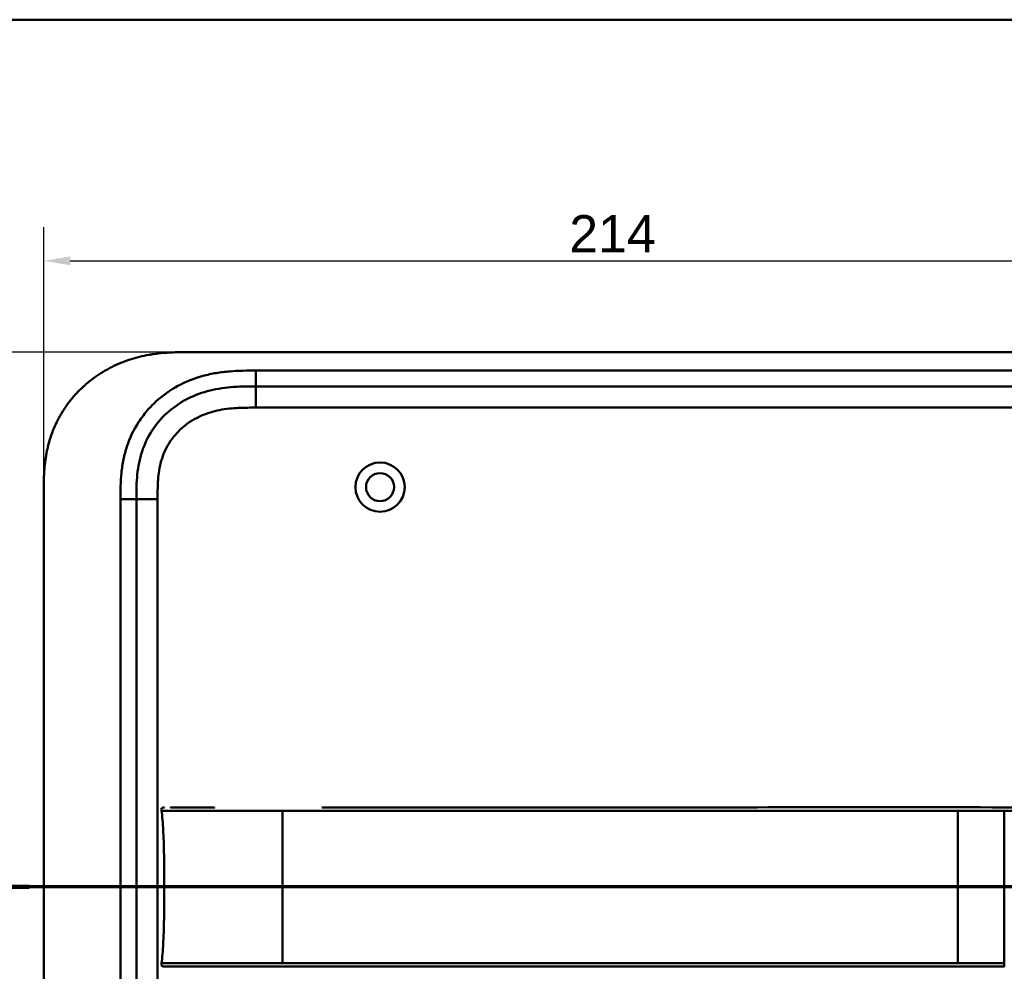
# Model space of a CAD drawing. Header units: millimetres. Extents: x 20 to 833, y 20 to 574.
# Tile 19 of 20: x 539 to 725, y 394 to 574. Entities that reach past the tile are written whole.
import ezdxf

# ---------------------------------------------------------------- set-up
doc = ezdxf.new("R2010")
doc.units = ezdxf.units.MM
doc.header["$LTSCALE"] = 2
for name, color, linetype, lineweight in [('Bemaßungen(DIN)', 7, 'Continuous', 25), ('Schnittansichtslinien(DIN)', 7, 'Continuous', 70), ('Sichtbare Kanten(DIN)', 7, 'Continuous', 50), ('Sichtbare tangentiale Kanten(DIN)', 7, 'Continuous', 50), ('Skizziergeometrie(DIN)', 7, 'Continuous', 50)]:
    doc.layers.add(name, color=color, linetype=linetype, lineweight=lineweight)
doc.styles.add('Aktuell-DINGroßer Text', font='arial.ttf')
doc.styles.add('STANDARD-DIN~0', font='arial.ttf')
doc.dimstyles.new('CAD-LAN', dxfattribs={"dimscale": 2, "dimtxt": 3.5, "dimasz": 2.5, "dimexe": 3.175, "dimexo": 0, "dimgap": 0.8, "dimtad": 1, "dimrnd": 1e-08, "dimtxsty": 'STANDARD-DIN~0', "dimcen": 0.09, "dimdle": 10, "dimclrd": 250, "dimclre": 250, "dimclrt": 250, "dimadec": 0, "dimazin": 2, "dimtfac": 1, "dimtmove": 0, "dimatfit": 3, "dimfxl": 1, "dimtolj": 1, "dimtzin": 0, "dimlwd": 25, "dimlwe": 25, "dimarcsym": 0})

# ---------------------------------------------------------------- blocks, each defined once
blk = doc.blocks.new('Ränder Standardrahmen')
at = {"layer": 'Skizziergeometrie(DIN)', "flags": 128}
blk.add_lwpolyline([(10, 10), (10, 287), (410, 287), (410, 10), (10, 10)], dxfattribs=at)
blk = doc.blocks.new('*D21')
at = {"layer": 'Bemaßungen(DIN)', "color": 250, "linetype": 'Continuous', "lineweight": 25, "true_color": 0x3f3f3f, "transparency": 16777216}
for p, q in [((570.63, 511.24), (496.28, 511.24)), ((502.63, 506.24), (502.63, 271.24)), ((570.63, 266.24), (496.28, 266.24))]:
    blk.add_line(p, q, dxfattribs=at)
at = {"layer": 'Bemaßungen(DIN)', "color": 250, "linetype": 'Continuous', "true_color": 0x3f3f3f, "transparency": 16777216}
for points in [[(501.8, 506.24), (503.47, 506.24), (502.63, 511.24)], [(501.8, 271.24), (503.47, 271.24), (502.63, 266.24)]]:
    blk.add_solid(points, dxfattribs=at)
at = {"layer": 'Defpoints', "color": 0, "linetype": 'Continuous', "transparency": 16777216}
for p in [(570.63, 511.24), (502.63, 266.24), (570.63, 266.24)]:
    blk.add_point(p, dxfattribs=at)
at = {"layer": 'Bemaßungen(DIN)', "color": 250, "linetype": 'Continuous', "lineweight": 25, "true_color": 0x3f3f3f, "transparency": 16777216, "insert": (493.88, 380.92), "char_height": 7, "attachment_point": 1, "rotation": 90, "style": 'STANDARD-DIN~0'}
blk.add_mtext('\\A1;245', dxfattribs=at)
blk = doc.blocks.new('*D22')
at = {"layer": 'Bemaßungen(DIN)', "color": 250, "linetype": 'Continuous', "lineweight": 25, "true_color": 0x3f3f3f, "transparency": 16777216}
for p, q in [((543.59, 484.46), (543.59, 534.81)), ((757.59, 484.46), (757.59, 534.81)), ((548.59, 528.46), (752.59, 528.46))]:
    blk.add_line(p, q, dxfattribs=at)
at = {"layer": 'Bemaßungen(DIN)', "color": 250, "linetype": 'Continuous', "true_color": 0x3f3f3f, "transparency": 16777216}
for points in [[(548.59, 529.29), (548.59, 527.63), (543.59, 528.46)], [(752.59, 529.29), (752.59, 527.63), (757.59, 528.46)]]:
    blk.add_solid(points, dxfattribs=at)
at = {"layer": 'Defpoints', "color": 0, "linetype": 'Continuous', "transparency": 16777216}
for p in [(757.59, 528.46), (543.59, 484.46), (757.59, 484.46)]:
    blk.add_point(p, dxfattribs=at)
at = {"layer": 'Bemaßungen(DIN)', "color": 250, "linetype": 'Continuous', "lineweight": 25, "true_color": 0x3f3f3f, "transparency": 16777216, "insert": (642.82, 537.09), "char_height": 7, "attachment_point": 1, "style": 'STANDARD-DIN~0'}
blk.add_mtext('\\A1;214', dxfattribs=at)
blk = doc.blocks.new('2DTransSchnitt0')
at = {"layer": 'Schnittansichtslinien(DIN)', "linetype": 'Continuous'}
for p, q in [((265.548, 216.249), (265.548, 210.119)), ((388.547, 216.246), (388.547, 210.116)), ((264.548, 210.119), (265.548, 205.119)), ((266.548, 210.118), (264.548, 210.119)), ((265.548, 210.119), (265.548, 205.119)), ((265.548, 205.119), (266.548, 210.118)), ((387.547, 210.116), (388.547, 205.116)), ((389.547, 210.115), (387.547, 210.116)), ((388.547, 210.116), (388.547, 205.116)), ((388.547, 205.116), (389.547, 210.115)), ((393.434, 205.115), (260.661, 205.119))]:
    blk.add_line(p, q, dxfattribs=at)
at = {"layer": 'Schnittansichtslinien(DIN)', "linetype": 'Continuous', "lineweight": 140}
for p, q in [((270.435, 205.118), (260.661, 205.119)), ((393.434, 205.115), (383.659, 205.116))]:
    blk.add_line(p, q, dxfattribs=at)
at = {"layer": 'Schnittansichtslinien(DIN)', "linetype": 'Continuous', "flags": 128}
for points in [[(264.548, 210.119), (265.548, 205.119), (266.548, 210.118), (264.548, 210.119)], [(387.547, 210.116), (388.547, 205.116), (389.547, 210.115), (387.547, 210.116)]]:
    blk.add_lwpolyline(points, dxfattribs=at)
at = {"layer": 'Schnittansichtslinien(DIN)'}
for points in [[(264.548, 210.119), (265.548, 205.119), (266.548, 210.118), (264.548, 210.119)], [(387.547, 210.116), (388.547, 205.116), (389.547, 210.115), (387.547, 210.116)]]:
    blk.add_solid(points, dxfattribs=at)
at = {"layer": 'Schnittansichtslinien(DIN)', "char_height": 3.734, "attachment_point": 7, "style": 'Aktuell-DINGroßer Text'}
for insert in [(263.795, 218.619), (386.794, 218.616)]:
    blk.add_mtext('A', dxfattribs=dict(at, insert=insert))

msp = doc.modelspace()

# ---------------------------------------------------------------- linework, layer by layer
at = {"layer": 'Sichtbare Kanten(DIN)'}
for p, q in [((729.555, 511.243), (570.633, 511.243)), ((728.556, 504.743), (583.632, 504.743)), ((543.594, 293.027), (543.594, 484.459)), ((561.094, 483.459), (561.094, 294.027)), ((724.884, 395.23), (724.95, 395.23))]:
    msp.add_line(p, q, dxfattribs=at)
for radius in [4.65, 2.65]:
    msp.add_circle((607.094, 485.743), radius, dxfattribs=at)
for points, knots in [([(570.633, 511.243), (570.047, 511.241), (568.869, 511.227), (567.38, 511.164), (565.882, 511.049), (564.679, 510.91), (563.174, 510.669), (561.974, 510.416), (560.484, 510.022), (559.305, 509.64), (557.854, 509.08), (556.716, 508.564), (555.331, 507.835), (554.257, 507.187), (552.964, 506.297), (551.975, 505.525), (550.801, 504.488), (549.915, 503.605), (548.883, 502.441), (548.119, 501.464), (547.248, 500.194), (546.619, 499.143), (545.92, 497.793), (545.433, 496.687), (544.912, 495.282), (544.566, 494.144), (544.218, 492.71), (544.004, 491.558), (543.808, 490.119), (543.705, 488.97), (543.628, 487.544), (543.595, 486.129), (543.594, 485.013), (543.594, 484.459)], [0.00000689, 0.00000689, 0.00000689, 0.00000689, 0.0407043, 0.08140172, 0.10175042, 0.14244784, 0.16279654, 0.20349396, 0.22384266, 0.26454008, 0.28488878, 0.3255862, 0.3459349, 0.38663232, 0.40698102, 0.44767844, 0.46802714, 0.50872456, 0.52907326, 0.56977068, 0.59011938, 0.6308168, 0.6511655, 0.69186291, 0.71221162, 0.75290903, 0.77325774, 0.81395515, 0.83430386, 0.87500127, 0.89534998, 0.93604739, 0.97674481, 0.97674481, 0.97674481, 0.97674481]), ([(583.632, 504.743), (582.827, 504.743), (581.231, 504.742), (578.894, 504.635), (576.629, 504.358), (573.711, 503.721), (570.277, 502.358), (566.693, 499.816), (563.862, 496.473), (562.303, 493.195), (561.556, 490.366), (561.226, 488.148), (561.096, 485.842), (561.094, 484.258), (561.094, 483.459)], [59.6158828, 59.6158828, 59.6158828, 59.6158828, 59.8593849, 60.1028861, 60.3463874, 60.5898887, 61.0768912, 61.5638938, 62.0508963, 62.5378989, 62.7814001, 63.0249014, 63.2684027, 63.5119054, 63.5119054, 63.5119054, 63.5119054]), ([(565.822, 424.62), (565.806, 424.723), (565.787, 424.827), (565.802, 424.957), (565.807, 424.983), (565.821, 425.029), (565.83, 425.049), (565.851, 425.085), (565.864, 425.102), (565.892, 425.133), (565.908, 425.146), (565.961, 425.181), (566.001, 425.197), (566.082, 425.218), (566.124, 425.223), (566.184, 425.228), (566.203, 425.229), (566.236, 425.23), (566.25, 425.23), (566.269, 425.231), (566.274, 425.231), (566.283, 425.231), (566.287, 425.231), (566.295, 425.231), (566.298, 425.231), (566.31, 425.231), (566.314, 425.231), (566.323, 425.231), (566.325, 425.231), (566.331, 425.231), (566.333, 425.231), (566.336, 425.231), (566.337, 425.231), (566.338, 425.231), (566.338, 425.231), (566.339, 425.231), (566.339, 425.231), (566.339, 425.231), (566.339, 425.231), (566.339, 425.231)], [0, 0, 0, 0, 0.0311277, 0.0311277, 0.03911556, 0.03911556, 0.04551701, 0.04551701, 0.05176502, 0.05176502, 0.05801202, 0.05801202, 0.07063282, 0.07063282, 0.08310355, 0.08310355, 0.08876398, 0.08876398, 0.09302208, 0.09302208, 0.0945824, 0.0945824, 0.09615429, 0.09615429, 0.09772199, 0.09772199, 0.10409523, 0.10409523, 0.11652864, 0.11652864, 0.13514677, 0.13514677, 0.13863752, 0.13863752, 0.14018957, 0.14018957, 0.14028665, 0.14028665, 0.14033603, 0.14033603, 0.14033603, 0.14033603]), ([(566.36, 410.231), (566.36, 414.068), (566.316, 417.882), (566.166, 420.831), (566.089, 422.332), (565.982, 423.614), (565.826, 424.62)], [0, 0, 0, 0, 0.30889062, 0.30889062, 0.30889062, 0.46621578, 0.46621578, 0.46621578, 0.46621578]), ([(566.229, 425.23), (566.256, 425.231), (566.282, 425.232), (566.329, 425.232), (566.35, 425.232), (566.376, 425.232), (566.382, 425.232), (566.388, 425.232), (566.388, 425.232), (566.389, 425.232), (566.389, 425.232), (566.389, 425.232)], [0.159826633, 0.159826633, 0.159826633, 0.159826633, 0.167747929, 0.167747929, 0.174016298, 0.174016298, 0.175896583, 0.175896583, 0.175984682, 0.175984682, 0.176039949, 0.176039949, 0.176039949, 0.176039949]), ([(566.324, 425.231), (566.328, 425.231), (566.332, 425.231), (566.349, 425.231), (566.363, 425.231), (566.377, 425.231), (566.377, 425.231), (566.377, 425.231), (566.377, 425.231), (566.377, 425.231), (566.377, 425.231), (566.377, 425.231)], [0.1063680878, 0.1063680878, 0.1063680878, 0.1063680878, 0.1076624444, 0.1076624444, 0.1118780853, 0.1118780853, 0.1119328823, 0.1119328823, 0.111953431, 0.111953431, 0.1119649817, 0.1119649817, 0.1119649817, 0.1119649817]), ([(566.331, 425.231), (566.337, 425.231), (566.343, 425.231), (566.353, 425.231), (566.355, 425.231), (566.361, 425.231), (566.363, 425.231), (566.367, 425.231), (566.368, 425.231), (566.37, 425.231), (566.37, 425.231), (566.371, 425.231), (566.371, 425.231), (566.371, 425.231), (566.371, 425.231), (566.371, 425.231)], [0.0954974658, 0.0954974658, 0.0954974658, 0.0954974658, 0.0980683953, 0.0980683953, 0.0989366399, 0.0989366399, 0.0997885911, 0.0997885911, 0.1001419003, 0.1001419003, 0.1002300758, 0.1002300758, 0.1002741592, 0.1002741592, 0.1002851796, 0.1002851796, 0.1002851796, 0.1002851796]), ([(567.512, 425.231), (567.512, 425.231), (567.512, 425.231), (567.512, 425.231), (567.512, 425.231), (567.512, 425.231), (567.512, 425.231), (567.513, 425.231), (567.513, 425.231), (567.514, 425.231), (567.515, 425.231), (567.518, 425.231), (567.519, 425.231), (567.539, 425.231), (567.558, 425.231), (567.601, 425.231), (567.626, 425.231), (567.721, 425.231), (567.793, 425.231), (567.969, 425.231), (568.076, 425.231), (568.227, 425.231), (568.266, 425.231), (568.403, 425.231), (568.505, 425.231), (568.652, 425.231), (568.693, 425.231), (568.75, 425.231), (568.765, 425.231), (568.781, 425.231), (568.782, 425.231), (568.782, 425.231), (568.782, 425.231), (568.782, 425.231)], [0, 0, 0, 0, 0.00002838, 0.00002838, 0.00008514, 0.00008514, 0.00019867, 0.00019867, 0.00065277, 0.00065277, 0.00156097, 0.00156097, 0.00328513, 0.00328513, 0.02167639, 0.02167639, 0.04619826, 0.04619826, 0.11159781, 0.11159781, 0.19880871, 0.19880871, 0.22787204, 0.22787204, 0.30054296, 0.30054296, 0.32778981, 0.32778981, 0.33800712, 0.33800712, 0.33824659, 0.33824659, 0.33826078, 0.33826078, 0.33826078, 0.33826078]), ([(568.782, 425.231), (569.297, 425.231), (569.756, 425.231), (570.326, 425.231), (570.326, 425.231), (570.326, 425.231), (570.326, 425.231), (570.326, 425.231), (570.326, 425.231), (570.327, 425.231), (570.328, 425.231), (570.345, 425.231), (570.361, 425.231), (570.398, 425.231), (570.419, 425.231), (570.498, 425.231), (570.555, 425.231), (570.769, 425.231), (570.93, 425.231), (571.149, 425.231), (571.205, 425.231), (572.392, 425.231), (573.744, 425.231), (575.386, 425.231), (575.567, 425.231), (575.783, 425.231), (575.817, 425.231), (575.854, 425.231), (575.857, 425.231), (575.861, 425.231), (575.861, 425.231), (575.862, 425.231), (575.862, 425.231), (575.862, 425.231), (575.862, 425.231), (575.862, 425.231), (575.862, 425.231), (575.862, 425.231)], [0, 0, 0, 0, 0.2888434, 0.2888434, 0.2888555, 0.2888555, 0.2889037, 0.2889037, 0.2890003, 0.2890003, 0.2893864, 0.2893864, 0.2972061, 0.2972061, 0.3076323, 0.3076323, 0.3354365, 0.3354365, 0.409599, 0.409599, 0.4343137, 0.4343137, 0.9352187, 0.9352187, 0.9962242, 0.9962242, 1.0076608, 1.0076608, 1.008733, 1.008733, 1.0088295, 1.0088295, 1.0088778, 1.0088778, 1.0089019, 1.0089019, 1.008914, 1.008914, 1.008914, 1.008914]), ([(596.132, 425.231), (596.133, 425.231), (596.134, 425.231), (596.136, 425.231), (596.138, 425.231), (596.146, 425.231), (596.152, 425.231), (596.172, 425.231), (596.185, 425.231), (596.417, 425.231), (596.636, 425.231), (605.188, 425.231), (613.521, 425.231), (634.354, 425.231), (646.854, 425.231), (681.862, 425.231), (704.373, 425.468), (726.879, 425.221)], [0, 0, 0, 0, 0.0002441, 0.0002441, 0.0007324, 0.0007324, 0.0026855, 0.0026855, 0.0065918, 0.0065918, 0.0722195, 0.0722195, 2.5722195, 2.5722195, 6.3222196, 6.3222196, 13.0748039, 13.0748039, 13.0748039, 13.0748039]), ([(566.36, 410.231), (566.36, 406.394), (566.316, 402.58), (566.166, 399.631), (566.089, 398.129), (565.982, 396.847), (565.826, 395.841)], [0, 0, 0, 0, 0.30888536, 0.30888536, 0.30888536, 0.4662495, 0.4662495, 0.4662495, 0.4662495]), ([(566.339, 395.23), (566.339, 395.23), (566.338, 395.23), (566.338, 395.23), (566.338, 395.23), (566.337, 395.23), (566.337, 395.23), (566.337, 395.23), (566.336, 395.23), (566.333, 395.23), (566.331, 395.23), (566.326, 395.23), (566.325, 395.23), (566.319, 395.23), (566.316, 395.23), (566.303, 395.23), (566.3, 395.23), (566.293, 395.23), (566.291, 395.23), (566.285, 395.23), (566.282, 395.23), (566.271, 395.23), (566.264, 395.23), (566.241, 395.231), (566.226, 395.231), (566.149, 395.234), (566.086, 395.241), (565.998, 395.266), (565.969, 395.278), (565.915, 395.309), (565.89, 395.329), (565.85, 395.376), (565.833, 395.403), (565.811, 395.46), (565.804, 395.491), (565.796, 395.552), (565.795, 395.582), (565.797, 395.69), (565.81, 395.765), (565.822, 395.841)], [0, 0, 0, 0, 0.00028677, 0.00028677, 0.00085963, 0.00085963, 0.00200522, 0.00200522, 0.00429634, 0.00429634, 0.02262582, 0.02262582, 0.03179275, 0.03179275, 0.04109082, 0.04109082, 0.04341208, 0.04341208, 0.04456569, 0.04456569, 0.0457191, 0.0457191, 0.04803012, 0.04803012, 0.05262125, 0.05262125, 0.07113734, 0.07113734, 0.08037876, 0.08037876, 0.08967939, 0.08967939, 0.09896721, 0.09896721, 0.10819297, 0.10819297, 0.11738064, 0.11738064, 0.14030942, 0.14030942, 0.14030942, 0.14030942]), ([(566.377, 395.23), (566.377, 395.23), (566.377, 395.23), (566.375, 395.23), (566.372, 395.23), (566.366, 395.23), (566.363, 395.23), (566.353, 395.23), (566.347, 395.23), (566.335, 395.23), (566.329, 395.23), (566.324, 395.23)], [0, 0, 0, 0, 0.0000178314, 0.0000178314, 0.0007794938, 0.0007794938, 0.001825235, 0.001825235, 0.0037615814, 0.0037615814, 0.0056120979, 0.0056120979, 0.0056120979, 0.0056120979]), ([(566.389, 395.23), (566.389, 395.23), (566.389, 395.23), (566.389, 395.23), (566.389, 395.231), (566.389, 395.231), (566.389, 395.23), (566.389, 395.228), (566.388, 395.23), (566.388, 395.231), (566.387, 395.231), (566.387, 395.23), (566.386, 395.23), (566.385, 395.229), (566.384, 395.231), (566.384, 395.231), (566.383, 395.23), (566.383, 395.23), (566.383, 395.23), (566.382, 395.23), (566.382, 395.23), (566.381, 395.23), (566.38, 395.23), (566.379, 395.23), (566.378, 395.23), (566.377, 395.23), (566.376, 395.23), (566.375, 395.23), (566.374, 395.23), (566.373, 395.23), (566.372, 395.23), (566.37, 395.23), (566.369, 395.23), (566.368, 395.23), (566.367, 395.23), (566.366, 395.23), (566.365, 395.23), (566.363, 395.23), (566.362, 395.23), (566.361, 395.23), (566.36, 395.23), (566.359, 395.23), (566.357, 395.23), (566.356, 395.23), (566.355, 395.23), (566.354, 395.23), (566.352, 395.23), (566.351, 395.23), (566.35, 395.23), (566.349, 395.23), (566.347, 395.23), (566.346, 395.23), (566.345, 395.23), (566.343, 395.23), (566.342, 395.23), (566.327, 395.23), (566.327, 395.23), (567.177, 395.23), (567.769, 395.23), (568.816, 395.23), (570.326, 395.23), (571.343, 395.23), (572.558, 395.23), (573.921, 395.23)], [0, 0, 0, 0, 0.0025183, 0.0025183, 0.0025183, 0.0949441, 0.0949441, 0.0949441, 0.1873699, 0.1873699, 0.1873699, 0.2797957, 0.2797957, 0.2797957, 0.3722215, 0.3722215, 0.3722215, 0.4184344, 0.4184344, 0.4184344, 0.4646473, 0.4646473, 0.4646473, 0.5570732, 0.5570732, 0.5570732, 0.649499, 0.649499, 0.649499, 0.7419248, 0.7419248, 0.7419248, 0.8343506, 0.8343506, 0.8343506, 0.9267764, 0.9267764, 0.9267764, 1.0192022, 1.0192022, 1.0192022, 1.111628, 1.111628, 1.111628, 1.2040539, 1.2040539, 1.2040539, 1.2964797, 1.2964797, 1.2964797, 1.3889055, 1.3889055, 1.3889055, 1.4813313, 1.4813313, 1.4813313, 2.5715522, 2.5715522, 2.5715522, 3.3314242, 3.3314242, 3.3314242, 3.8432409, 3.8432409, 3.8432409, 3.8432409]), ([(566.371, 395.23), (566.371, 395.23), (566.371, 395.23), (566.371, 395.23), (566.37, 395.23), (566.37, 395.23), (566.37, 395.23), (566.369, 395.23), (566.368, 395.23), (566.363, 395.23), (566.359, 395.23), (566.348, 395.23), (566.341, 395.23), (566.334, 395.23), (566.332, 395.23), (566.331, 395.23)], [0, 0, 0, 0, 0.0000222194, 0.0000222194, 0.0000666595, 0.0000666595, 0.0001555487, 0.0001555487, 0.000333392, 0.000333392, 0.0016342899, 0.0016342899, 0.0041648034, 0.0041648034, 0.0047801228, 0.0047801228, 0.0047801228, 0.0047801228]), ([(566.364, 395.23), (566.364, 395.23), (566.364, 395.23), (566.364, 395.23), (566.363, 395.23), (566.363, 395.23), (566.362, 395.23), (566.361, 395.23), (566.36, 395.23), (566.357, 395.23), (566.355, 395.23), (566.352, 395.23), (566.351, 395.23), (566.347, 395.23), (566.345, 395.23), (566.341, 395.23), (566.34, 395.23), (566.339, 395.23)], [0, 0, 0, 0, 0.0000111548, 0.0000111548, 0.0000825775, 0.0000825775, 0.0002255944, 0.0002255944, 0.0005124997, 0.0005124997, 0.0010879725, 0.0010879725, 0.0016605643, 0.0016605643, 0.002791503, 0.002791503, 0.0035732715, 0.0035732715, 0.0035732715, 0.0035732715]), ([(575.862, 395.23), (575.862, 395.23), (575.862, 395.23), (575.858, 395.23), (575.854, 395.23), (575.841, 395.23), (575.833, 395.23), (575.803, 395.23), (575.782, 395.23), (575.704, 395.23), (575.648, 395.23), (575.293, 395.23), (574.999, 395.23), (574.517, 395.23), (574.327, 395.23), (574.077, 395.23), (574.015, 395.23), (573.944, 395.23), (573.934, 395.23), (573.921, 395.23), (573.917, 395.23), (573.913, 395.23), (573.913, 395.23), (573.913, 395.23)], [0, 0, 0, 0, 0.00002188, 0.00002188, 0.00142245, 0.00142245, 0.00422358, 0.00422358, 0.01131397, 0.01131397, 0.03022194, 0.03022194, 0.13111359, 0.13111359, 0.19835644, 0.19835644, 0.22076612, 0.22076612, 0.22426754, 0.22426754, 0.22566811, 0.22566811, 0.22568999, 0.22568999, 0.22568999, 0.22568999]), ([(575.865, 395.23), (576.295, 395.23), (576.736, 395.23), (577.186, 395.23), (579.717, 395.23), (582.458, 395.23), (585.199, 395.23), (587.448, 395.23), (589.719, 395.23), (591.989, 395.23), (602.093, 395.23), (612.242, 395.23), (622.364, 395.23), (639.273, 395.23), (656.199, 395.23), (673.112, 395.23), (681.568, 395.23), (690.028, 395.23), (698.485, 395.23), (702.714, 395.23), (706.941, 395.23), (711.171, 395.23), (713.835, 395.23), (716.512, 395.23), (719.158, 395.23), (720.713, 395.23), (722.246, 395.23), (723.793, 395.23), (724.155, 395.23), (724.512, 395.23), (724.884, 395.23)], [4.0756553, 4.0756553, 4.0756553, 4.0756553, 4.2235005, 4.2235005, 4.2235005, 5.0551855, 5.0551855, 5.0551855, 5.7376751, 5.7376751, 5.7376751, 8.7756456, 8.7756456, 8.7756456, 13.8502555, 13.8502555, 13.8502555, 16.3875605, 16.3875605, 16.3875605, 17.6562129, 17.6562129, 17.6562129, 18.4553381, 18.4553381, 18.4553381, 18.9248654, 18.9248654, 18.9248654, 19.0347624, 19.0347624, 19.0347624, 19.0347624])]:
    msp.add_open_spline(points, degree=3, knots=knots, dxfattribs=at)
msp.add_rational_spline([(565.826, 395.841), (565.825, 395.841), (565.825, 395.841), (565.825, 395.841), (565.823, 395.841), (565.822, 395.841), (565.822, 395.841)], [1, 1, 1, 1, 1.08010035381, 1.12345159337, 1.13005371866], degree=3, knots=[0, 0, 0, 0, 0.00567203, 0.00567203, 0.00567203, 0.11634103, 0.11634103, 0.11634103, 0.11634103], dxfattribs=at)
for points in [[(566.386, 395.23), (566.364, 395.23), (566.342, 395.23), (566.32, 395.23)], [(566.39, 395.23), (566.388, 395.23), (566.387, 395.23), (566.386, 395.23)], [(566.39, 395.23), (566.389, 395.23), (566.389, 395.23), (566.389, 395.23)]]:
    msp.add_open_spline(points, degree=3, dxfattribs=at)
at = {"layer": 'Sichtbare tangentiale Kanten(DIN)'}
for p, q in [((583.632, 507.743), (728.556, 507.743)), ((583.632, 504.743), (583.632, 507.743)), ((583.632, 500.743), (583.632, 504.743)), ((728.556, 500.743), (583.632, 500.743)), ((558.094, 294.027), (558.094, 483.459)), ((561.094, 483.459), (558.094, 483.459)), ((565.094, 483.459), (561.094, 483.459)), ((565.094, 483.459), (565.094, 294.027)), ((716.162, 410.231), (588.689, 410.231)), ((724.943, 395.841), (724.95, 395.841))]:
    msp.add_line(p, q, dxfattribs=at)
for points, knots in [([(563.406, 500.493), (563.845, 500.982), (565.506, 502.662), (568.839, 505.025), (572.817, 506.599), (576.134, 507.321), (578.656, 507.628), (581.18, 507.742), (582.827, 507.743), (583.632, 507.743)], [61.3761038, 61.3761038, 61.3761038, 61.3761038, 61.5638941, 62.0508967, 62.5378992, 62.7814005, 63.0249017, 63.268403, 63.5119057, 63.5119057, 63.5119057, 63.5119057]), ([(558.094, 483.459), (558.094, 484.259), (558.095, 485.905), (558.236, 488.439), (558.61, 490.962), (559.477, 494.252), (561.031, 497.524), (562.708, 499.714), (563.406, 500.493)], [59.6158822, 59.6158822, 59.6158822, 59.6158822, 59.8593852, 60.1028865, 60.3463878, 60.589889, 61.0768916, 61.3761038, 61.3761038, 61.3761038, 61.3761038]), ([(583.632, 500.743), (583.469, 500.743), (583.305, 500.743), (583.142, 500.743), (582.699, 500.743), (582.256, 500.741), (581.814, 500.734), (581.662, 500.732), (581.509, 500.729), (581.357, 500.726), (581.281, 500.724), (581.205, 500.722), (581.128, 500.72), (581.052, 500.718), (580.976, 500.716), (580.897, 500.713), (580.587, 500.703), (580.292, 500.69), (579.987, 500.673), (579.979, 500.672), (579.972, 500.672), (579.965, 500.671), (579.347, 500.635), (578.759, 500.583), (578.166, 500.508), (578.157, 500.507), (578.148, 500.505), (578.138, 500.504), (577.538, 500.427), (576.946, 500.326), (576.356, 500.194), (576.351, 500.193), (576.346, 500.192), (576.34, 500.191), (575.741, 500.057), (575.145, 499.891), (574.565, 499.692), (574.562, 499.691), (574.558, 499.69), (574.555, 499.689), (573.969, 499.488), (573.388, 499.249), (572.829, 498.977), (572.269, 498.704), (571.725, 498.394), (571.205, 498.049), (570.685, 497.705), (570.187, 497.324), (569.72, 496.912), (569.249, 496.497), (568.804, 496.046), (568.399, 495.569), (567.994, 495.095), (567.621, 494.587), (567.29, 494.059), (566.961, 493.534), (566.668, 492.98), (566.418, 492.415), (566.171, 491.856), (565.962, 491.273), (565.792, 490.685), (565.791, 490.681), (565.79, 490.676), (565.789, 490.672), (565.623, 490.094), (565.494, 489.507), (565.396, 488.913), (565.394, 488.905), (565.393, 488.896), (565.391, 488.887), (565.295, 488.298), (565.229, 487.709), (565.183, 487.092), (565.183, 487.084), (565.182, 487.077), (565.182, 487.069), (565.159, 486.765), (565.143, 486.471), (565.131, 486.169), (565.118, 485.859), (565.11, 485.55), (565.105, 485.243), (565.094, 484.646), (565.094, 484.052), (565.094, 483.459)], [0, 0, 0, 0, 0.0490861, 0.0490861, 0.0490861, 0.1818558, 0.1818558, 0.1818558, 0.2275663, 0.2275663, 0.2275663, 0.2504221, 0.2504221, 0.2504221, 0.2732779, 0.2732779, 0.2732779, 0.3625385, 0.3625385, 0.3625385, 0.364701, 0.364701, 0.364701, 0.5447622, 0.5447622, 0.5447622, 0.5475767, 0.5475767, 0.5475767, 0.7297298, 0.7297298, 0.7297298, 0.7313799, 0.7313799, 0.7313799, 0.9165087, 0.9165087, 0.9165087, 0.9175934, 0.9175934, 0.9175934, 1.1050048, 1.1050048, 1.1050048, 1.2924795, 1.2924795, 1.2924795, 1.479975, 1.479975, 1.479975, 1.6686942, 1.6686942, 1.6686942, 1.8566744, 1.8566744, 1.8566744, 2.0435423, 2.0435423, 2.0435423, 2.2286346, 2.2286346, 2.2286346, 2.2299611, 2.2299611, 2.2299611, 2.4117644, 2.4117644, 2.4117644, 2.4144823, 2.4144823, 2.4144823, 2.594841, 2.594841, 2.594841, 2.5970368, 2.5970368, 2.5970368, 2.6862842, 2.6862842, 2.6862842, 2.7781364, 2.7781364, 2.7781364, 2.9561211, 2.9561211, 2.9561211, 2.9561211]), ([(588.689, 424.62), (590.017, 424.62), (591.345, 424.62), (592.673, 424.62), (593.225, 424.62), (593.777, 424.62), (594.329, 424.62), (595.103, 424.62), (595.878, 424.62), (596.652, 424.62), (597.064, 424.62), (597.477, 424.62), (597.889, 424.62), (598.805, 424.62), (599.721, 424.62), (600.637, 424.62), (607.277, 424.62), (613.917, 424.619), (620.556, 424.62)], [0, 0, 0, 0, 0.3984119, 0.3984119, 0.3984119, 0.558361, 0.558361, 0.558361, 0.7963648, 0.7963648, 0.7963648, 0.9137852, 0.9137852, 0.9137852, 1.1948602, 1.1948602, 1.1948602, 3.18679, 3.18679, 3.18679, 3.18679]), ([(620.556, 424.62), (647.114, 424.62), (673.671, 424.62), (700.229, 424.62), (701.607, 424.62), (702.985, 424.62), (704.363, 424.62), (705.64, 424.62), (706.918, 424.62), (708.195, 424.62), (710.851, 424.62), (713.506, 424.62), (716.162, 424.62)], [3.18679, 3.18679, 3.18679, 3.18679, 11.1540994, 11.1540994, 11.1540994, 11.5711487, 11.5711487, 11.5711487, 11.9507559, 11.9507559, 11.9507559, 12.7474629, 12.7474629, 12.7474629, 12.7474629]), ([(716.162, 424.62), (716.331, 424.62), (716.502, 424.62), (716.671, 424.62), (716.869, 424.62), (717.067, 424.62), (717.282, 424.62), (717.682, 424.62), (718.03, 424.62), (718.369, 424.62), (718.402, 424.62), (718.438, 424.62), (718.476, 424.62), (718.825, 424.62), (719.15, 424.62), (719.482, 424.62), (719.846, 424.62), (720.208, 424.62), (720.571, 424.62), (720.934, 424.62), (721.295, 424.62), (721.652, 424.62), (721.789, 424.62), (721.931, 424.62), (722.072, 424.62), (722.298, 424.62), (722.521, 424.62), (722.747, 424.62), (723.118, 424.62), (723.485, 424.62), (723.856, 424.62), (724.218, 424.62), (724.583, 424.62), (724.934, 424.62), (724.944, 424.62), (724.947, 424.62), (724.95, 424.62)], [0, 0, 0, 0, 0.05078067, 0.05078067, 0.05078067, 0.1102021, 0.1102021, 0.1102021, 0.2202767, 0.2202767, 0.2202767, 0.23095286, 0.23095286, 0.23095286, 0.33022951, 0.33022951, 0.33022951, 0.4395805, 0.4395805, 0.4395805, 0.54854182, 0.54854182, 0.54854182, 0.59063446, 0.59063446, 0.59063446, 0.6580998, 0.6580998, 0.6580998, 0.76890548, 0.76890548, 0.76890548, 0.8770848, 0.8770848, 0.8770848, 0.87997457, 0.87997457, 0.87997457, 0.87997457]), ([(724.95, 424.62), (724.97, 424.62), (724.99, 424.62), (725.01, 424.62), (725.22, 424.62), (725.427, 424.62), (725.634, 424.619), (725.841, 424.619), (726.047, 424.618), (726.254, 424.616), (726.461, 424.615), (726.667, 424.613), (726.872, 424.611), (726.949, 424.61), (727.026, 424.609), (727.104, 424.608), (727.232, 424.607), (727.361, 424.605), (727.489, 424.603), (727.696, 424.6), (727.901, 424.597), (728.105, 424.593), (728.309, 424.589), (728.514, 424.585), (728.719, 424.58), (728.924, 424.575), (729.127, 424.57), (729.328, 424.564), (729.529, 424.558), (729.732, 424.551), (729.934, 424.545)], [0, 0, 0, 0, 0.00593799, 0.00593799, 0.00593799, 0.06876696, 0.06876696, 0.06876696, 0.13141451, 0.13141451, 0.13141451, 0.19404693, 0.19404693, 0.19404693, 0.2177013, 0.2177013, 0.2177013, 0.25674204, 0.25674204, 0.25674204, 0.3195011, 0.3195011, 0.3195011, 0.38223166, 0.38223166, 0.38223166, 0.44495846, 0.44495846, 0.44495846, 0.5075707, 0.5075707, 0.5075707, 0.5075707]), ([(588.689, 410.231), (587.619, 410.231), (586.548, 410.231), (585.406, 410.231), (584.264, 410.231), (583.262, 410.231), (582.398, 410.231), (580.672, 410.231), (579.266, 410.231), (577.943, 410.231), (572.652, 410.231), (569.03, 410.231), (567.416, 410.231), (567.012, 410.231), (566.73, 410.231), (566.555, 410.231), (566.467, 410.231), (566.405, 410.231), (566.377, 410.231), (566.349, 410.231), (566.355, 410.231), (566.36, 410.231)], [0, 0, 0, 0, 0.2406476, 0.2406476, 0.2406476, 0.4812952, 0.4812952, 0.4812952, 0.9625904, 0.9625904, 0.9625904, 2.8877711, 2.8877711, 2.8877711, 3.3690663, 3.3690663, 3.3690663, 3.6097139, 3.6097139, 3.6097139, 3.8503615, 3.8503615, 3.8503615, 3.8503615]), ([(724.95, 410.231), (723.596, 410.231), (722.214, 410.231), (720.655, 410.231), (719.095, 410.231), (717.628, 410.231), (716.162, 410.231)], [0, 0, 0, 0, 0.44038321, 0.44038321, 0.44038321, 0.88076642, 0.88076642, 0.88076642, 0.88076642]), ([(588.689, 395.841), (590.017, 395.841), (591.345, 395.841), (592.673, 395.841), (593.222, 395.841), (593.771, 395.841), (594.321, 395.841), (595.098, 395.841), (595.875, 395.841), (596.652, 395.841), (597.063, 395.841), (597.474, 395.841), (597.885, 395.841), (598.803, 395.841), (599.72, 395.841), (600.637, 395.841), (607.277, 395.841), (613.917, 395.842), (620.556, 395.841)], [0, 0, 0, 0, 0.3984127, 0.3984127, 0.3984127, 0.5574675, 0.5574675, 0.5574675, 0.7963662, 0.7963662, 0.7963662, 0.9134321, 0.9134321, 0.9134321, 1.1948615, 1.1948615, 1.1948615, 3.1867877, 3.1867877, 3.1867877, 3.1867877]), ([(620.556, 395.841), (639.135, 395.841), (657.73, 395.841), (676.304, 395.841), (688.439, 395.841), (700.572, 395.841), (712.707, 395.841), (713.859, 395.841), (715.01, 395.841), (716.162, 395.841)], [3.1867877, 3.1867877, 3.1867877, 3.1867877, 8.7605377, 8.7605377, 8.7605377, 12.4019194, 12.4019194, 12.4019194, 12.7474629, 12.7474629, 12.7474629, 12.7474629]), ([(716.162, 395.841), (716.327, 395.841), (716.493, 395.841), (716.657, 395.841), (716.86, 395.841), (717.062, 395.841), (717.282, 395.841), (717.682, 395.841), (718.029, 395.841), (718.367, 395.841), (718.394, 395.841), (718.425, 395.841), (718.456, 395.841), (718.812, 395.841), (719.143, 395.841), (719.479, 395.841), (719.844, 395.841), (720.204, 395.841), (720.567, 395.841), (720.929, 395.841), (721.29, 395.841), (721.645, 395.841), (721.749, 395.841), (721.856, 395.841), (721.964, 395.841), (722.226, 395.841), (722.483, 395.841), (722.743, 395.841), (723.113, 395.841), (723.479, 395.841), (723.846, 395.841), (724.214, 395.841), (724.582, 395.841), (724.943, 395.841)], [0, 0, 0, 0, 0.04936867, 0.04936867, 0.04936867, 0.11014179, 0.11014179, 0.11014179, 0.22014326, 0.22014326, 0.22014326, 0.2290985, 0.2290985, 0.2290985, 0.32998918, 0.32998918, 0.32998918, 0.4391613, 0.4391613, 0.4391613, 0.54803878, 0.54803878, 0.54803878, 0.58009837, 0.58009837, 0.58009837, 0.65768707, 0.65768707, 0.65768707, 0.76818131, 0.76818131, 0.76818131, 0.87925552, 0.87925552, 0.87925552, 0.87925552]), ([(724.884, 395.23), (724.915, 395.23), (724.939, 395.28), (724.945, 395.468), (724.948, 395.569), (724.946, 395.699), (724.943, 395.841)], [0, 0, 0, 0, 0.6504188, 0.6504188, 0.6504188, 1, 1, 1, 1])]:
    msp.add_open_spline(points, degree=3, knots=knots, dxfattribs=at)
for points, weights, knots in [([(565.822, 424.62), (565.822, 424.62), (565.823, 424.62), (565.826, 424.62), (565.835, 424.62), (565.856, 424.62), (565.891, 424.62), (565.943, 424.62), (566.028, 424.62), (566.148, 424.62), (566.229, 424.62), (566.326, 424.62), (566.44, 424.621), (566.781, 424.621), (567.278, 424.622), (567.937, 424.622), (568.292, 424.622), (568.694, 424.622), (569.141, 424.623), (569.595, 424.623), (570.095, 424.623), (570.64, 424.623), (570.713, 424.623), (570.787, 424.623), (570.862, 424.623), (571.343, 424.623), (571.856, 424.623), (572.4, 424.623), (573.027, 424.623), (573.693, 424.622), (574.398, 424.622), (575.095, 424.622), (575.829, 424.622), (576.6, 424.622), (577.345, 424.621), (578.124, 424.621), (578.941, 424.621), (579.222, 424.621), (579.508, 424.621), (579.798, 424.621), (579.912, 424.621), (580.027, 424.621), (580.142, 424.621), (580.536, 424.62), (580.94, 424.62), (581.355, 424.62), (581.75, 424.62), (582.156, 424.62), (582.575, 424.62), (582.97, 424.62), (583.377, 424.62), (583.8, 424.62), (584.191, 424.62), (584.598, 424.62), (585.026, 424.62), (585.409, 424.62), (585.816, 424.62), (586.252, 424.62), (586.618, 424.62), (587.019, 424.62), (587.476, 424.62), (587.768, 424.62), (588.109, 424.62), (588.689, 424.62)], [1.13005451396, 1.13784212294, 1.09449061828, 1, 1.01564349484, 1.01564349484, 1, 1.00925616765, 1.00925616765, 1, 1.00150118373, 1.00150118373, 1, 1.00280379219, 1.00280379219, 1, 0.999526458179, 0.999526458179, 1, 0.99915374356, 0.99915374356, 1, 0.9999832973, 0.9999832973, 1, 0.99933166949, 0.99933166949, 1, 0.999344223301, 0.999344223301, 1, 0.999922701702, 0.999922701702, 1, 1.00094814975, 1.00094814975, 1, 1.00025925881, 1.00025925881, 1, 1.0000518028, 1.0000518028, 1, 1.00084824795, 1.00084824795, 1, 1.00131558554, 1.00131558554, 1, 1.00209490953, 1.00209490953, 1, 1.00365462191, 1.00365462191, 1, 1.00586740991, 1.00586740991, 1, 1.01725389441, 1.01725389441, 1, 1.18722739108, 1.18722739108, 1], [0.1163416, 0.1163416, 0.1163416, 0.1163416, 0.2468921, 0.2468921, 0.2468921, 0.4853656, 0.4853656, 0.4853656, 0.7799914, 0.7799914, 0.7799914, 0.9644924, 0.9644924, 0.9644924, 1.4628246, 1.4628246, 1.4628246, 1.7145394, 1.7145394, 1.7145394, 1.9637666, 1.9637666, 1.9637666, 1.9969824, 1.9969824, 1.9969824, 2.209763, 2.209763, 2.209763, 2.4552095, 2.4552095, 2.4552095, 2.7022329, 2.7022329, 2.7022329, 2.9498421, 2.9498421, 2.9498421, 3.0383348, 3.0383348, 3.0383348, 3.0733169, 3.0733169, 3.0733169, 3.1966109, 3.1966109, 3.1966109, 3.3197585, 3.3197585, 3.3197585, 3.4427414, 3.4427414, 3.4427414, 3.5655395, 3.5655395, 3.5655395, 3.6881793, 3.6881793, 3.6881793, 3.8106534, 3.8106534, 3.8106534, 3.9319007, 3.9319007, 3.9319007, 3.9319007]), ([(565.822, 395.841), (565.822, 395.841), (565.823, 395.841), (565.826, 395.841), (565.835, 395.841), (565.856, 395.841), (565.891, 395.841), (565.943, 395.841), (566.028, 395.841), (566.148, 395.841), (566.228, 395.841), (566.326, 395.841), (566.44, 395.84), (566.781, 395.84), (567.278, 395.839), (567.937, 395.839), (568.292, 395.839), (568.694, 395.839), (569.141, 395.838), (569.595, 395.838), (570.095, 395.838), (570.639, 395.838), (570.713, 395.838), (570.787, 395.838), (570.862, 395.838), (571.343, 395.838), (571.856, 395.838), (572.4, 395.838), (573.026, 395.838), (573.693, 395.839), (574.398, 395.839), (575.095, 395.839), (575.829, 395.839), (576.6, 395.839), (577.345, 395.84), (578.124, 395.84), (578.941, 395.84), (579.223, 395.84), (579.51, 395.84), (579.801, 395.84), (579.914, 395.84), (580.027, 395.84), (580.142, 395.84), (580.536, 395.841), (580.94, 395.841), (581.355, 395.841), (581.75, 395.841), (582.156, 395.841), (582.575, 395.841), (582.97, 395.841), (583.377, 395.841), (583.8, 395.841), (584.191, 395.841), (584.598, 395.841), (585.026, 395.841), (585.409, 395.841), (585.816, 395.841), (586.252, 395.841), (586.618, 395.841), (587.019, 395.841), (587.476, 395.841), (587.768, 395.841), (588.109, 395.841), (588.689, 395.841)], [1.13005371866, 1.13784194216, 1.09449070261, 1, 1.01564352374, 1.01564352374, 1, 1.00924441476, 1.00924441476, 1, 1.00150609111, 1.00150609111, 1, 1.00280370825, 1.00280370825, 1, 0.999526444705, 0.999526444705, 1, 0.999153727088, 0.999153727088, 1, 0.999983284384, 0.999983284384, 1, 0.999331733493, 0.999331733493, 1, 0.999344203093, 0.999344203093, 1, 0.999922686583, 0.999922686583, 1, 1.00094812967, 1.00094812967, 1, 1.00026108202, 1.00026108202, 1, 1.00005099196, 1.00005099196, 1, 1.00084821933, 1.00084821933, 1, 1.00131563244, 1.00131563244, 1, 1.00209471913, 1.00209471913, 1, 1.00365509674, 1.00365509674, 1, 1.00586622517, 1.00586622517, 1, 1.01725442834, 1.01725442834, 1, 1.18725223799, 1.18725223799, 1], [0.116341, 0.116341, 0.116341, 0.116341, 0.2468922, 0.2468922, 0.2468922, 0.4853665, 0.4853665, 0.4853665, 0.7797367, 0.7797367, 0.7797367, 0.9644969, 0.9644969, 0.9644969, 1.4628301, 1.4628301, 1.4628301, 1.7145451, 1.7145451, 1.7145451, 1.9637733, 1.9637733, 1.9637733, 1.9970018, 1.9970018, 1.9970018, 2.2097713, 2.2097713, 2.2097713, 2.4552194, 2.4552194, 2.4552194, 2.7022438, 2.7022438, 2.7022438, 2.9498539, 2.9498539, 2.9498539, 3.0386311, 3.0386311, 3.0386311, 3.0733288, 3.0733288, 3.0733288, 3.1966231, 3.1966231, 3.1966231, 3.3197709, 3.3197709, 3.3197709, 3.4427542, 3.4427542, 3.4427542, 3.5655525, 3.5655525, 3.5655525, 3.688193, 3.688193, 3.688193, 3.8106673, 3.8106673, 3.8106673, 3.931916, 3.931916, 3.931916, 3.931916])]:
    msp.add_rational_spline(points, weights, degree=3, knots=knots, dxfattribs=at)
for points, degree in [([(588.689, 424.62), (588.689, 422.831), (588.689, 420.33), (588.689, 417.18), (588.689, 413.705), (588.689, 410.231)], 5), ([(716.162, 424.62), (716.162, 422.831), (716.162, 420.33), (716.162, 417.18), (716.162, 413.705), (716.162, 410.231)], 5), ([(724.95, 410.231), (724.95, 413.706), (724.95, 417.18), (724.95, 420.33), (724.95, 422.831), (724.95, 424.62)], 5), ([(588.689, 395.841), (588.689, 397.63), (588.689, 400.131), (588.689, 403.281), (588.689, 406.756), (588.689, 410.231)], 5), ([(716.162, 395.841), (716.162, 397.63), (716.162, 400.131), (716.162, 403.281), (716.162, 406.756), (716.162, 410.23)], 5), ([(729.855, 410.231), (728.341, 410.231), (726.731, 410.231), (724.95, 410.231)], 3), ([(724.95, 410.23), (724.95, 406.755), (724.95, 403.281), (724.95, 400.131), (724.95, 397.63), (724.95, 395.841)], 5)]:
    msp.add_open_spline(points, degree=degree, dxfattribs=at)

# ---------------------------------------------------------------- block references
at = {"xscale": 2, "yscale": 2, "zscale": 2}
msp.add_blockref('Ränder Standardrahmen', (0, 0), dxfattribs=at)
at = {"layer": 'Schnittansichtslinien(DIN)', "xscale": 2, "yscale": 2, "zscale": 2}
msp.add_blockref('2DTransSchnitt0', (0, 0), dxfattribs=at)

# ---------------------------------------------------------------- dimensions: what is measured, and where the dimension line sits
at = {"layer": 'Bemaßungen(DIN)', "color": 250, "linetype": 'Continuous', "lineweight": 25, "true_color": 0x3f3f3f}
for base, p1, p2, angle, picture, middle in [((757.594, 528.459), (543.594, 484.459), (757.594, 484.459), 180, '*D22', (650.594, 528.459)), ((502.633, 266.243), (570.633, 511.243), (570.633, 266.243), 90, '*D21', (502.633, 388.743))]:
    dim = msp.add_linear_dim(base=base, p1=p1, p2=p2, angle=angle, dimstyle='CAD-LAN', override={"dimgap": 0.8, "dimdec": 2, "dimtol": 0, "dimlim": 0, "dimtp": 0, "dimtm": 0, "dimtdec": 2, "dimtofl": 0, "dimatfit": 1}, dxfattribs=at)
    dim.commit()
    dim.dimension.update_dxf_attribs({"geometry": picture, "text_midpoint": middle, "dimtype": 160})

doc.saveas('drawing.dxf')
